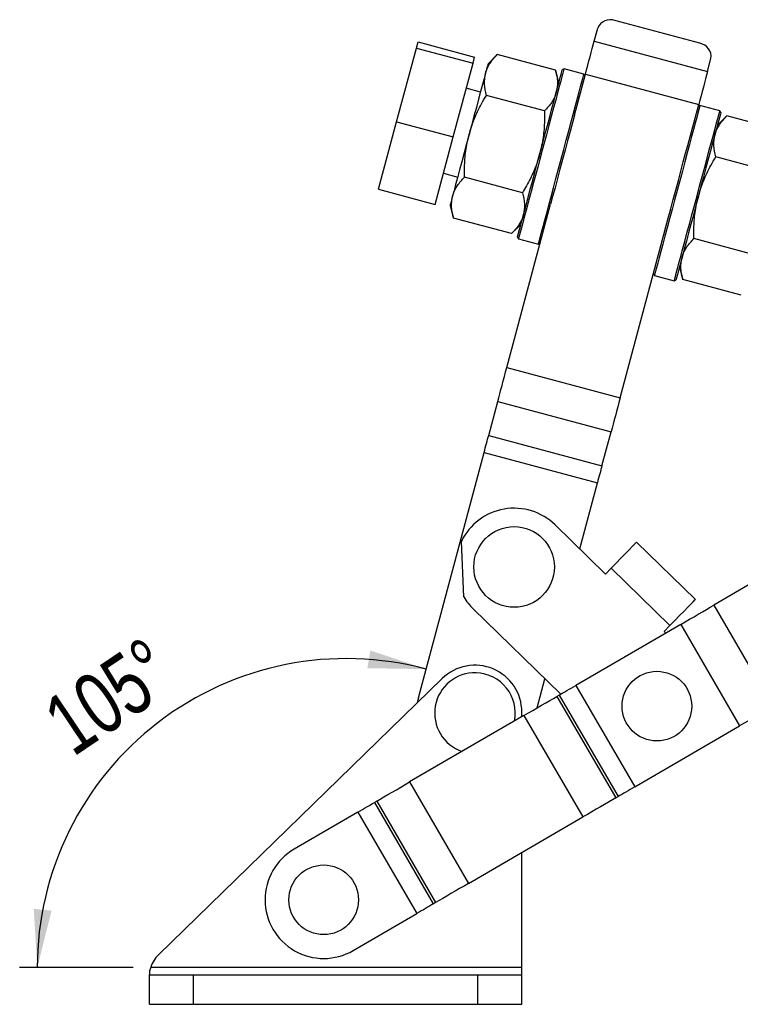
# Model space of a CAD drawing. Extents: x 27 to 187, y 3 to 143.
# Tile 20 of 30: x 27 to 48, y 110 to 138. Entities that reach past the tile are written whole.
import ezdxf

# ---------------------------------------------------------------- set-up
doc = ezdxf.new("R2010")
doc.units = 0
doc.header["$LTSCALE"] = 0.5
doc.layers.get('0').update_dxf_attribs({"linetype": 'CONTINUOUS'})
doc.styles.add('SLDTEXTSTYLE0', font='TXT', dxfattribs={"width": 0.75})
doc.dimstyles.new('SLDDIMSTYLE5', dxfattribs={"dimtxt": 1.75, "dimasz": 1.651, "dimexe": 0, "dimexo": 0.0625, "dimgap": 0.4375, "dimtad": 1, "dimdec": 4, "dimlfac": 1.2, "dimzin": 12, "dimtxsty": 'SLDTEXTSTYLE0', "dimsah": 1, "dimcen": 0.09, "dimazin": 3, "dimtfac": 1, "dimtofl": 0, "dimtmove": 0, "dimatfit": 3, "dimtolj": 1, "dimtzin": 12})

# ---------------------------------------------------------------- blocks, each defined once
blk = doc.blocks.new('_D_9')
at = {"color": 179, "linetype": 'CONTINUOUS'}
blk.add_line((30.701, 111.441), (27.476, 111.441), dxfattribs=at)
blk.add_arc((36.756, 111.441), 8.78, 75, 180, dxfattribs=at)
for points in [[(39.029, 119.922), (37.444, 120.45), (37.359, 119.949)], [(27.976, 111.441), (28.383, 113.061), (27.877, 113.109)]]:
    blk.add_solid(points, dxfattribs=at)
at = {"color": 179, "linetype": 'CONTINUOUS', "insert": (28.016, 118.865, 0.042), "char_height": 1.75, "attachment_point": 1, "rotation": 33.8838, "style": 'SLDTEXTSTYLE0'}
blk.add_mtext('105°', dxfattribs=at)

msp = doc.modelspace()

# ---------------------------------------------------------------- linework, layer by layer
at = {"color": 7, "linetype": 'CONTINUOUS'}
for p, q in [((46.812554, 137.701982), (44.397739, 138.349029)), ((43.810543, 137.767458), (43.907771, 138.130319)), ((38.753139, 137.567539), (38.799867, 137.741928)), ((38.799867, 137.741928), (40.409743, 137.310562)), ((43.810543, 137.767458), (47.030295, 136.904728)), ((38.19209, 135.473674), (38.753139, 137.567539)), ((38.753139, 137.567539), (40.363016, 137.136174)), ((41.05352, 137.384352), (40.790369, 137.121203)), ((42.706395, 136.941467), (41.05352, 137.384352)), ((39.801966, 135.042311), (40.363016, 137.136174)), ((40.363016, 137.136174), (40.409743, 137.310562)), ((47.030295, 136.904728), (47.127523, 137.267589)), ((42.802715, 136.581996), (42.706395, 136.941467)), ((42.950803, 136.973681), (42.899772, 136.944219)), ((43.514259, 136.822703), (42.950803, 136.973681)), ((43.245227, 135.657674), (43.558395, 136.826433)), ((43.543722, 136.771673), (43.514259, 136.822703)), ((43.558395, 136.826433), (46.778148, 135.963702)), ((40.574687, 136.316264), (40.172218, 136.424105)), ((42.395084, 135.779639), (40.742209, 136.222524)), ((46.46498, 134.794945), (46.778148, 135.963702)), ((46.814506, 135.938404), (46.763475, 135.908942)), ((47.377963, 135.787428), (46.814506, 135.938404)), ((47.407426, 135.736396), (47.377963, 135.787428)), ((37.677768, 133.554198), (38.19209, 135.473674)), ((38.19209, 135.473674), (39.801966, 135.042311)), ((47.57352, 135.637325), (47.310368, 135.374173)), ((49.226394, 135.194437), (47.57352, 135.637325)), ((39.287644, 133.122833), (39.801966, 135.042311)), ((48.915083, 134.032609), (47.262209, 134.475497)), ((39.52517, 134.009291), (39.927639, 133.90145)), ((41.772462, 133.455983), (40.119587, 133.898868)), ((37.677768, 133.554198), (39.287644, 133.122833)), ((39.711956, 133.096511), (39.808277, 132.73704)), ((41.325539, 128.493301), (42.56969, 133.136534)), ((41.461151, 132.294154), (39.808277, 132.73704)), ((41.461151, 132.294154), (41.724302, 132.557305)), ((41.627245, 132.195083), (41.656707, 132.144052)), ((41.656707, 132.144052), (42.220164, 131.993074)), ((44.545292, 127.63057), (45.789443, 132.273804)), ((48.292461, 131.708953), (46.639587, 132.15184)), ((42.220164, 131.993074), (42.271195, 132.022537)), ((46.231956, 131.349483), (46.328275, 130.990012)), ((45.490948, 131.159807), (45.520411, 131.108776)), ((45.520411, 131.108776), (46.083868, 130.957798)), ((46.083868, 130.957798), (46.134899, 130.987261)), ((47.98115, 130.547125), (46.328275, 130.990012)), ((41.325539, 128.493301), (44.545292, 127.63057)), ((40.808168, 126.562446), (41.066591, 127.526891)), ((41.066591, 127.526891), (44.286344, 126.664161)), ((40.808168, 126.562446), (44.027921, 125.699716)), ((44.027921, 125.699716), (44.286344, 126.664161)), ((38.80949, 119.103279), (40.678694, 126.079242)), ((40.678694, 126.079242), (43.898447, 125.216512)), ((43.395171, 123.338259), (43.898447, 125.216512)), ((42.696094, 124.01986), (44.128092, 122.623658)), ((40.101793, 121.971782), (40.031803, 123.551378)), ((45.013469, 123.531734), (46.684134, 121.902832)), ((44.128092, 122.623658), (44.286281, 122.785902)), ((44.286281, 122.785902), (45.956945, 121.156999)), ((48.279736, 122.360659), (47.205556, 121.73665)), ((47.205556, 121.73665), (48.879925, 118.854359)), ((42.855056, 119.209374), (40.369091, 121.633196)), ((46.26767, 121.191817), (43.284336, 119.45875)), ((45.956945, 121.156999), (45.798758, 120.994756)), ((46.26767, 121.191817), (47.94204, 118.309527)), ((45.798758, 120.994756), (45.847178, 120.947546)), ((39.48832, 119.655797), (31.420293, 111.807521)), ((42.184456, 118.819812), (42.406124, 119.647085)), ((43.284336, 119.45875), (44.958705, 116.576459)), ((42.815393, 119.186333), (42.750015, 119.148354)), ((42.815393, 119.186333), (44.489763, 116.304043)), ((38.80949, 119.103279), (38.778776, 118.965579)), ((42.750015, 119.148354), (44.424384, 116.266063)), ((41.751357, 118.568217), (41.751357, 118.700062)), ((41.81213, 118.603521), (38.562238, 116.715606)), ((41.81213, 118.603521), (43.4865, 115.721231)), ((44.958705, 116.576459), (47.94204, 118.309527)), ((38.562238, 116.715606), (40.236608, 113.833316)), ((37.624353, 116.170773), (37.558975, 116.132794)), ((37.558975, 116.132794), (39.233344, 113.250503)), ((37.624353, 116.170773), (39.298723, 113.288483)), ((44.424384, 116.266063), (44.489763, 116.304043)), ((37.090032, 115.860378), (35.281286, 114.809647)), ((37.090032, 115.860378), (38.764402, 112.978087)), ((40.236608, 113.833316), (43.4865, 115.721231)), ((41.751357, 111.441136), (41.751357, 114.713258)), ((39.233344, 113.250503), (39.298723, 113.288483)), ((36.955655, 111.927357), (38.764402, 112.978087)), ((31.200665, 111.441136), (31.168024, 111.354976)), ((31.168024, 111.354976), (31.168024, 111.232802)), ((41.751357, 111.441136), (31.200665, 111.441136)), ((41.751357, 111.232802), (41.751357, 111.441136)), ((31.168024, 111.232802), (32.418023, 111.232802)), ((31.168024, 110.399469), (31.168024, 111.232802)), ((32.418023, 110.399469), (32.418023, 111.232802)), ((32.418023, 111.232802), (40.501357, 111.232802)), ((40.501357, 110.399469), (40.501357, 111.232802)), ((40.501357, 111.232802), (41.751357, 111.232802)), ((41.751357, 110.399469), (41.751357, 111.232802)), ((31.168024, 110.399469), (32.418023, 110.399469)), ((32.418023, 110.399469), (40.501357, 110.399469)), ((40.501357, 110.399469), (41.751357, 110.399469))]:
    msp.add_line(p, q, dxfattribs=at)
at = {"color": 7, "linetype": 'CONTINUOUS', "flags": 128}
for points in [[(43.558395, 136.826433), (43.592024, 136.951936), (43.625448, 137.076676), (43.658464, 137.199893), (43.690871, 137.320838), (43.722471, 137.438771), (43.753073, 137.552979), (43.78249, 137.662764), (43.810543, 137.767458)], [(40.790369, 137.121203), (40.785756, 137.103986), (40.771996, 137.052632), (40.749324, 136.968022), (40.718129, 136.851599)], [(40.718129, 136.851599), (40.678944, 136.705358), (40.632439, 136.5318), (40.579411, 136.333895), (40.520766, 136.11503), (40.457508, 135.878949), (40.39072, 135.62969), (40.321543, 135.371521), (40.251163, 135.108857)], [(42.263508, 134.56965), (42.336037, 134.84033), (42.40762, 135.107483), (42.477324, 135.367623), (42.544241, 135.61736), (42.607498, 135.853438), (42.666271, 136.072782), (42.719793, 136.272529), (42.767367, 136.450076), (42.808372, 136.603109), (42.842274, 136.729633), (42.868631, 136.827999), (42.887099, 136.896923), (42.897438, 136.935508), (42.899772, 136.944219)], [(42.950803, 136.973681), (42.948429, 136.964823), (42.937915, 136.925585), (42.919134, 136.855492), (42.89233, 136.755458), (42.857854, 136.62679), (42.816153, 136.471163), (42.767774, 136.290607), (42.713344, 136.087473), (42.653576, 135.864414), (42.589246, 135.624333), (42.521195, 135.370363), (42.450309, 135.105814), (42.377513, 134.834135), (42.303755, 134.558866)], [(42.867212, 134.407889), (42.94097, 134.683157), (43.013766, 134.954836), (43.084652, 135.219386), (43.152703, 135.473356), (43.217032, 135.713436), (43.276801, 135.936497), (43.33123, 136.139629), (43.37961, 136.320186), (43.42131, 136.475813), (43.455787, 136.604482), (43.48259, 136.704513), (43.501372, 136.774606), (43.511886, 136.813844), (43.514259, 136.822703)], [(47.030295, 136.904728), (47.002242, 136.800033), (46.972826, 136.690249), (46.942224, 136.576042), (46.910624, 136.458107), (46.878217, 136.337164), (46.8452, 136.213947), (46.811777, 136.089206), (46.778148, 135.963702)], [(46.814506, 135.938404), (46.812132, 135.929546), (46.801618, 135.890308), (46.782838, 135.820215), (46.756033, 135.720183), (46.721557, 135.591515), (46.679857, 135.435888), (46.631477, 135.25533), (46.577048, 135.052198), (46.517279, 134.829137), (46.452949, 134.589058), (46.384898, 134.335088), (46.314013, 134.070538), (46.241216, 133.798858), (46.167458, 133.52359)], [(46.730916, 133.372612), (46.804673, 133.64788), (46.877469, 133.919559), (46.948355, 134.184109), (47.016406, 134.438079), (47.080736, 134.67816), (47.140504, 134.90122), (47.194934, 135.104352), (47.243314, 135.284909), (47.285014, 135.440536), (47.31949, 135.569205), (47.346294, 135.669238), (47.365076, 135.739329), (47.375589, 135.778569), (47.377963, 135.787428)], [(47.407426, 135.736396), (47.405091, 135.727685), (47.394753, 135.6891), (47.376285, 135.620176), (47.349928, 135.521811), (47.316026, 135.395287), (47.275021, 135.242253), (47.227447, 135.064706), (47.173925, 134.864959), (47.115152, 134.645617), (47.051895, 134.409537), (46.984978, 134.1598), (46.915274, 133.89966), (46.843691, 133.632509), (46.771162, 133.361827)], [(43.245227, 135.657674), (43.188192, 135.444814), (43.121275, 135.195077), (43.051571, 134.934937), (42.979987, 134.667785), (42.907459, 134.397104)], [(40.251163, 135.108857), (40.180782, 134.846193), (40.111606, 134.588024), (40.044817, 134.338766), (39.98156, 134.102684), (39.922915, 133.883818), (39.869886, 133.685914), (39.823382, 133.512356), (39.784196, 133.366115)], [(41.627245, 132.195083), (41.629579, 132.203793), (41.639918, 132.242378), (41.658386, 132.311303), (41.684742, 132.409667), (41.718645, 132.536191), (41.75965, 132.689225), (41.807223, 132.866772), (41.860745, 133.066519), (41.919518, 133.285863), (41.982775, 133.52194), (42.049692, 133.771678), (42.119397, 134.031818), (42.19098, 134.298971), (42.263508, 134.56965)], [(42.303755, 134.558866), (42.229997, 134.283598), (42.157201, 134.011919), (42.086315, 133.747369), (42.018264, 133.493399), (41.953935, 133.253319), (41.894166, 133.030259), (41.839737, 132.827126), (41.791357, 132.646569), (41.749656, 132.490942), (41.71518, 132.362274), (41.688376, 132.262241), (41.669595, 132.192148), (41.659081, 132.15291), (41.656707, 132.144052)], [(46.127211, 133.534374), (46.19974, 133.805055), (46.271323, 134.072206), (46.341027, 134.332346), (46.407945, 134.582084), (46.46498, 134.794945)], [(42.220164, 131.993074), (42.222538, 132.001932), (42.233052, 132.041171), (42.251833, 132.111263), (42.278637, 132.211296), (42.313113, 132.339964), (42.354814, 132.495591), (42.403193, 132.676148), (42.457623, 132.879281), (42.517391, 133.102341), (42.581721, 133.342422), (42.649772, 133.596392), (42.720658, 133.86094), (42.793454, 134.132621), (42.867212, 134.407889)], [(42.907459, 134.397104), (42.83493, 134.126425), (42.763347, 133.859272), (42.693643, 133.599132), (42.626726, 133.349394), (42.56969, 133.136534)], [(46.167458, 133.52359), (46.093701, 133.248323), (46.020904, 132.976643), (45.950019, 132.712093), (45.881968, 132.458123), (45.817638, 132.218043), (45.757869, 131.994983), (45.70344, 131.79185), (45.65506, 131.611293), (45.61336, 131.455666), (45.578883, 131.326998), (45.552079, 131.226965), (45.533298, 131.156872), (45.522785, 131.117633), (45.520411, 131.108776)], [(45.789443, 132.273804), (45.846479, 132.486665), (45.913396, 132.736402), (45.9831, 132.996543), (46.054683, 133.263694), (46.127211, 133.534374)], [(39.784196, 133.366115), (39.753001, 133.249692), (39.730329, 133.165081), (39.71657, 133.113728), (39.711956, 133.096511)], [(46.083868, 130.957798), (46.086241, 130.966656), (46.096755, 131.005895), (46.115536, 131.075987), (46.14234, 131.17602), (46.176817, 131.304688), (46.218517, 131.460315), (46.266896, 131.640872), (46.321326, 131.844005), (46.381094, 132.067065), (46.445424, 132.307145), (46.513475, 132.561115), (46.584361, 132.825664), (46.657157, 133.097344), (46.730916, 133.372612)], [(46.771162, 133.361827), (46.698634, 133.091148), (46.627051, 132.823996), (46.557346, 132.563856), (46.490429, 132.314119), (46.427172, 132.07804), (46.368399, 131.858698), (46.314877, 131.65895), (46.267304, 131.481403), (46.226299, 131.328369), (46.192396, 131.201845), (46.16604, 131.10348), (46.147572, 131.034556), (46.137232, 130.995971), (46.134899, 130.987261)], [(41.066591, 127.526891), (41.095166, 127.633534), (41.125232, 127.745744), (41.156596, 127.862794), (41.189053, 127.983925), (41.222394, 128.108356), (41.256402, 128.235278), (41.290859, 128.36387), (41.325539, 128.493301)], [(44.545292, 127.63057), (44.510611, 127.501139), (44.476155, 127.372547), (44.442146, 127.245626), (44.408806, 127.121196), (44.376348, 127.000064), (44.344985, 126.883014), (44.314918, 126.770804), (44.286344, 126.664161)], [(40.678694, 126.079242), (40.696035, 126.143957), (40.713263, 126.208253), (40.730267, 126.271714), (40.746938, 126.333929), (40.763166, 126.394495), (40.778848, 126.45302), (40.793881, 126.509125), (40.808168, 126.562446)], [(44.027921, 125.699716), (44.013634, 125.646395), (43.998601, 125.59029), (43.982919, 125.531765), (43.96669, 125.471199), (43.95002, 125.408984), (43.933015, 125.345523), (43.915787, 125.281227), (43.898447, 125.216512)], [(45.013469, 123.531734), (44.999496, 123.517403), (44.958115, 123.474961), (44.890916, 123.406039), (44.80048, 123.313285), (44.690285, 123.200264), (44.564564, 123.07132), (44.428148, 122.931406), (44.286281, 122.785902)], [(45.956945, 121.156999), (46.098813, 121.302504), (46.235228, 121.442417), (46.36095, 121.571362), (46.471146, 121.684383), (46.561581, 121.777137), (46.62878, 121.846059), (46.670162, 121.888501), (46.684134, 121.902832)], [(46.26767, 121.191817), (46.395158, 121.265877), (46.521646, 121.339355), (46.646142, 121.411677), (46.76767, 121.482275), (46.885278, 121.550596), (46.998044, 121.616103), (47.105083, 121.678284), (47.205556, 121.73665)], [(42.815393, 119.186333), (42.86563, 119.215516), (42.919149, 119.246607), (42.975532, 119.27936), (43.034336, 119.31352), (43.095101, 119.34882), (43.157349, 119.38498), (43.220592, 119.42172), (43.284336, 119.45875)], [(41.81213, 118.603521), (41.939617, 118.677581), (42.066105, 118.751059), (42.190601, 118.823381), (42.31213, 118.893979), (42.429738, 118.9623), (42.542504, 119.027807), (42.649542, 119.089988), (42.750015, 119.148354)], [(48.879925, 118.854359), (48.779453, 118.795993), (48.672413, 118.733813), (48.559648, 118.668305), (48.44204, 118.599985), (48.320511, 118.529387), (48.196015, 118.457065), (48.069527, 118.383586), (47.94204, 118.309527)], [(37.624353, 116.170773), (37.724826, 116.229139), (37.831864, 116.29132), (37.94463, 116.356828), (38.062238, 116.425148), (38.183767, 116.495746), (38.308263, 116.568068), (38.434751, 116.641547), (38.562238, 116.715606)], [(44.958705, 116.576459), (44.894961, 116.539429), (44.831718, 116.50269), (44.769469, 116.466529), (44.708705, 116.43123), (44.649901, 116.39707), (44.593519, 116.364316), (44.539999, 116.333226), (44.489763, 116.304043)], [(37.090032, 115.860378), (37.153776, 115.897407), (37.21702, 115.934147), (37.279268, 115.970308), (37.340032, 116.005607), (37.398836, 116.039767), (37.455219, 116.07252), (37.508738, 116.103611), (37.558975, 116.132794)], [(44.424384, 116.266063), (44.323912, 116.207697), (44.216873, 116.145517), (44.104108, 116.080009), (43.9865, 116.011689), (43.864971, 115.941091), (43.740474, 115.868769), (43.613987, 115.79529), (43.4865, 115.721231)], [(40.236608, 113.833316), (40.10912, 113.759256), (39.982633, 113.685777), (39.858136, 113.613456), (39.736608, 113.542857), (39.618999, 113.474537), (39.506234, 113.40903), (39.399195, 113.346849), (39.298723, 113.288483)], [(39.233344, 113.250503), (39.183108, 113.22132), (39.129589, 113.19023), (39.073206, 113.157477), (39.014402, 113.123316), (38.953637, 113.088017), (38.891389, 113.051856), (38.828145, 113.015117), (38.764402, 112.978087)]]:
    msp.add_lwpolyline(points, dxfattribs=at)
at = {"color": 7, "linetype": 'CONTINUOUS'}
for centre, radius in [((41.532593, 122.826528), 1.145833), ((45.589922, 118.870623), 0.989583), ((36.11847, 113.368502), 0.989583)]:
    msp.add_circle(centre, radius, dxfattribs=at)
for centre, radius, start, end in [((44.264506, 137.989321), 0.383589, 69.6757906, 158.4339381), ((46.748081, 137.323848), 0.38359, 351.5663753, 80.3239206), ((41.532593, 122.826528), 1.666667, 45.7251579, 154.2204188), ((41.532593, 122.826528), 1.666667, 210.8536995, 225.7251579), ((40.418024, 118.700062), 1.333333, 0, 134.2089815), ((40.419367, 118.671914), 1.145833, 88.2926066, 251.6186936), ((40.419367, 118.671914), 1.145833, 348.6873098, 88.2926066), ((36.11847, 113.368502), 1.666667, 120.1530017, 300.1530017), ((32.001357, 111.210187), 0.833333, 134.2089815, 163.9105308)]:
    msp.add_arc(centre, radius, start, end, dxfattribs=at)
for points, knots in [([(40.718129, 136.851599), (40.722032, 136.865306), (40.751596, 136.969144), (40.843529, 137.15523), (40.983096, 137.307513), (41.05352, 137.384352)], [0, 0, 0, 0, 0.070063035, 0.530770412, 1, 1, 1, 1]), ([(40.742209, 136.222524), (40.717253, 136.330328), (40.666882, 136.547912), (40.700944, 136.749759), (40.718129, 136.851599)], [0, 0, 0, 0, 0.495457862, 1, 1, 1, 1]), ([(42.706395, 136.941467), (42.731351, 136.833663), (42.781722, 136.616079), (42.74766, 136.414233), (42.730475, 136.312392)], [0, 0, 0, 0, 0.495457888, 1, 1, 1, 1]), ([(42.730475, 136.312392), (42.726572, 136.298686), (42.697007, 136.194851), (42.605076, 136.008759), (42.465507, 135.856477), (42.395084, 135.779639)], [0, 0, 0, 0, 0.070062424, 0.5307703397, 1, 1, 1, 1]), ([(40.251163, 135.108857), (40.297223, 135.257547), (40.390009, 135.557079), (40.568272, 135.924538), (40.694991, 136.141631), (40.742209, 136.222524)], [0, 0, 0, 0, 0.382118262, 0.769764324, 1, 1, 1, 1]), ([(42.395084, 135.779639), (42.395529, 135.685974), (42.396714, 135.436726), (42.367632, 135.029381), (42.298363, 134.723543), (42.263508, 134.56965)], [0, 0, 0, 0, 0.230235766, 0.612667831, 1, 1, 1, 1]), ([(47.238129, 135.104571), (47.242031, 135.118277), (47.271596, 135.222113), (47.363528, 135.408204), (47.503096, 135.560486), (47.57352, 135.637325)], [0, 0, 0, 0, 0.070062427, 0.530770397, 1, 1, 1, 1]), ([(40.119587, 133.898868), (40.120013, 134.051427), (40.120867, 134.357932), (40.168091, 134.763653), (40.227637, 135.011097), (40.251163, 135.108857)], [0, 0, 0, 0, 0.374792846, 0.752995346, 1, 1, 1, 1]), ([(47.262209, 134.475497), (47.237252, 134.5833), (47.186882, 134.800884), (47.220943, 135.002731), (47.238129, 135.104571)], [0, 0, 0, 0, 0.495457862, 1, 1, 1, 1]), ([(42.263508, 134.56965), (42.235003, 134.473226), (42.163283, 134.230615), (42.001571, 133.855553), (41.849105, 133.58965), (41.772462, 133.455983)], [0, 0, 0, 0, 0.247003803, 0.62147616, 1, 1, 1, 1]), ([(46.771162, 133.361827), (46.817222, 133.510518), (46.910009, 133.81005), (47.08827, 134.17751), (47.21499, 134.394603), (47.262209, 134.475497)], [0, 0, 0, 0, 0.3821177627, 0.7697644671, 1, 1, 1, 1]), ([(39.784196, 133.366115), (39.788099, 133.379821), (39.817664, 133.483656), (39.909595, 133.669748), (40.049164, 133.82203), (40.119587, 133.898868)], [0, 0, 0, 0, 0.070062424, 0.5307703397, 1, 1, 1, 1]), ([(41.772462, 133.455983), (41.797418, 133.348179), (41.847789, 133.130595), (41.813727, 132.928749), (41.796542, 132.826908)], [0, 0, 0, 0, 0.495457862, 1, 1, 1, 1]), ([(39.808277, 132.73704), (39.78332, 132.844844), (39.732949, 133.062428), (39.767011, 133.264274), (39.784196, 133.366115)], [0, 0, 0, 0, 0.495457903, 1, 1, 1, 1]), ([(46.639587, 132.15184), (46.640012, 132.304399), (46.640867, 132.610904), (46.68809, 133.016625), (46.747636, 133.264069), (46.771162, 133.361827)], [0, 0, 0, 0, 0.3747930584, 0.7529963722, 1, 1, 1, 1]), ([(41.796542, 132.826908), (41.792639, 132.813201), (41.763075, 132.709363), (41.671142, 132.523276), (41.531574, 132.370993), (41.461151, 132.294154)], [0, 0, 0, 0, 0.070063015, 0.530770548, 1, 1, 1, 1]), ([(46.304196, 131.619086), (46.308099, 131.632793), (46.337663, 131.73663), (46.429594, 131.922719), (46.569163, 132.075001), (46.639587, 132.15184)], [0, 0, 0, 0, 0.070062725, 0.530770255, 1, 1, 1, 1]), ([(46.328275, 130.990012), (46.303319, 131.097816), (46.252948, 131.315399), (46.28701, 131.517246), (46.304196, 131.619086)], [0, 0, 0, 0, 0.495457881, 1, 1, 1, 1])]:
    msp.add_open_spline(points, degree=3, knots=knots, dxfattribs=at)

# ---------------------------------------------------------------- dimensions: what is measured, and where the dimension line sits
at = {"color": 179, "linetype": 'CONTINUOUS'}
dim = msp.add_angular_dim_2l(base=(31.411499, 118.406779), line1=((38.809491, 119.103279), (43.907771, 138.130319)), line2=((31.200665, 111.441136), (41.751357, 111.441136)), dimstyle='SLDDIMSTYLE5', dxfattribs=at)
dim.commit()
dim.dimension.update_dxf_attribs({"geometry": '_D_9', "text_midpoint": (31.861486, 118.730031), "dimtype": 162})

doc.saveas('drawing.dxf')
